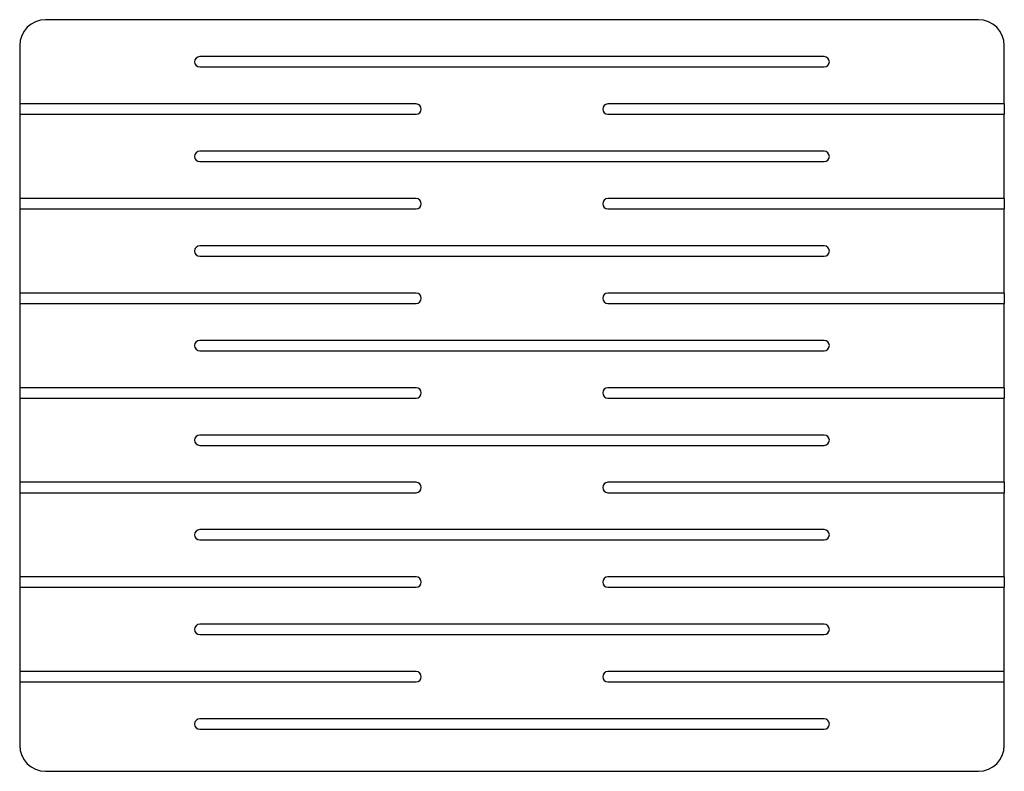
# Model space of a CAD drawing. Header units: millimetres. Extents: x 3924.214 to 3924.974, y 2160.227 to 2160.807.
import ezdxf

# ---------------------------------------------------------------- set-up
doc = ezdxf.new("R2010")
doc.units = ezdxf.units.MM
doc.layers.add('SANINDUSA', color=3, linetype='Continuous')

msp = doc.modelspace()

# ---------------------------------------------------------------- linework, layer by layer
at = {"layer": 'SANINDUSA'}
for p, q in [((3924.95406, 2160.80664), (3924.23406, 2160.80664)), ((3924.21406, 2160.78664), (3924.21406, 2160.74164)), ((3924.97406, 2160.74164), (3924.97406, 2160.78664)), ((3924.83506, 2160.77814), (3924.35306, 2160.77814)), ((3924.35306, 2160.77014), (3924.83506, 2160.77014)), ((3924.52006, 2160.74164), (3924.21406, 2160.74164)), ((3924.21406, 2160.74164), (3924.21406, 2160.73364)), ((3924.97406, 2160.74164), (3924.66806, 2160.74164)), ((3924.97406, 2160.74164), (3924.97406, 2160.73364)), ((3924.21406, 2160.73364), (3924.21406, 2160.66864)), ((3924.21406, 2160.73364), (3924.52006, 2160.73364)), ((3924.66806, 2160.73364), (3924.97406, 2160.73364)), ((3924.97406, 2160.66864), (3924.97406, 2160.73364)), ((3924.83506, 2160.70514), (3924.35306, 2160.70514)), ((3924.35306, 2160.69714), (3924.83506, 2160.69714)), ((3924.52006, 2160.66864), (3924.21406, 2160.66864)), ((3924.21406, 2160.66864), (3924.21406, 2160.66064)), ((3924.97406, 2160.66864), (3924.66806, 2160.66864)), ((3924.97406, 2160.66864), (3924.97406, 2160.66064)), ((3924.21406, 2160.66064), (3924.21406, 2160.59564)), ((3924.21406, 2160.66064), (3924.52006, 2160.66064)), ((3924.66806, 2160.66064), (3924.97406, 2160.66064)), ((3924.97406, 2160.59564), (3924.97406, 2160.66064)), ((3924.83506, 2160.63214), (3924.35306, 2160.63214)), ((3924.35306, 2160.62414), (3924.83506, 2160.62414)), ((3924.52006, 2160.59564), (3924.21406, 2160.59564)), ((3924.21406, 2160.59564), (3924.21406, 2160.58764)), ((3924.97406, 2160.59564), (3924.66806, 2160.59564)), ((3924.97406, 2160.59564), (3924.97406, 2160.58764)), ((3924.21406, 2160.58764), (3924.21406, 2160.52264)), ((3924.21406, 2160.58764), (3924.52006, 2160.58764)), ((3924.66806, 2160.58764), (3924.97406, 2160.58764)), ((3924.97406, 2160.52264), (3924.97406, 2160.58764)), ((3924.83506, 2160.55914), (3924.35306, 2160.55914)), ((3924.35306, 2160.55114), (3924.83506, 2160.55114)), ((3924.52006, 2160.52264), (3924.21406, 2160.52264)), ((3924.21406, 2160.52264), (3924.21406, 2160.51464)), ((3924.97406, 2160.52264), (3924.66806, 2160.52264)), ((3924.97406, 2160.52264), (3924.97406, 2160.51464)), ((3924.21406, 2160.51464), (3924.21406, 2160.44964)), ((3924.21406, 2160.51464), (3924.52006, 2160.51464)), ((3924.66806, 2160.51464), (3924.97406, 2160.51464)), ((3924.97406, 2160.44964), (3924.97406, 2160.51464)), ((3924.83506, 2160.48614), (3924.35306, 2160.48614)), ((3924.35306, 2160.47814), (3924.83506, 2160.47814)), ((3924.52006, 2160.44964), (3924.21406, 2160.44964)), ((3924.21406, 2160.44964), (3924.21406, 2160.44164)), ((3924.97406, 2160.44964), (3924.66806, 2160.44964)), ((3924.97406, 2160.44964), (3924.97406, 2160.44164)), ((3924.21406, 2160.44164), (3924.21406, 2160.37664)), ((3924.21406, 2160.44164), (3924.52006, 2160.44164)), ((3924.66806, 2160.44164), (3924.97406, 2160.44164)), ((3924.97406, 2160.37664), (3924.97406, 2160.44164)), ((3924.83506, 2160.41314), (3924.35306, 2160.41314)), ((3924.35306, 2160.40514), (3924.83506, 2160.40514)), ((3924.52006, 2160.37664), (3924.21406, 2160.37664)), ((3924.21406, 2160.37664), (3924.21406, 2160.36864)), ((3924.97406, 2160.37664), (3924.66806, 2160.37664)), ((3924.97406, 2160.37664), (3924.97406, 2160.36864)), ((3924.21406, 2160.36864), (3924.21406, 2160.30364)), ((3924.21406, 2160.36864), (3924.52006, 2160.36864)), ((3924.66806, 2160.36864), (3924.97406, 2160.36864)), ((3924.97406, 2160.30364), (3924.97406, 2160.36864)), ((3924.83506, 2160.34014), (3924.35306, 2160.34014)), ((3924.35306, 2160.33214), (3924.83506, 2160.33214)), ((3924.52006, 2160.30364), (3924.21406, 2160.30364)), ((3924.21406, 2160.30364), (3924.21406, 2160.29564)), ((3924.97406, 2160.30364), (3924.66806, 2160.30364)), ((3924.97406, 2160.29564), (3924.97406, 2160.30364)), ((3924.21406, 2160.29564), (3924.21406, 2160.24664)), ((3924.21406, 2160.29564), (3924.52006, 2160.29564)), ((3924.66806, 2160.29564), (3924.97406, 2160.29564)), ((3924.97406, 2160.24664), (3924.97406, 2160.29564)), ((3924.83506, 2160.26714), (3924.35306, 2160.26714)), ((3924.35306, 2160.25914), (3924.83506, 2160.25914)), ((3924.23406, 2160.22664), (3924.95406, 2160.22664))]:
    msp.add_line(p, q, dxfattribs=at)
for centre, radius, start, end in [((3924.23406, 2160.78664), 0.02, 90, 180), ((3924.95406, 2160.78664), 0.02, 0, 90), ((3924.35306, 2160.77414), 0.004, 90, 270), ((3924.83506, 2160.77414), 0.004, 270, 90), ((3924.52006, 2160.73764), 0.004, 270, 90), ((3924.66806, 2160.73764), 0.004, 90, 270), ((3924.35306, 2160.70114), 0.004, 90, 270), ((3924.83506, 2160.70114), 0.004, 270, 90), ((3924.52006, 2160.66464), 0.004, 270, 90), ((3924.66806, 2160.66464), 0.004, 90, 270), ((3924.35306, 2160.62814), 0.004, 90, 270), ((3924.83506, 2160.62814), 0.004, 270, 90), ((3924.52006, 2160.59164), 0.004, 270, 90), ((3924.66806, 2160.59164), 0.004, 90, 270), ((3924.35306, 2160.55514), 0.004, 90, 270), ((3924.83506, 2160.55514), 0.004, 270, 90), ((3924.52006, 2160.51864), 0.004, 270, 90), ((3924.66806, 2160.51864), 0.004, 90, 270), ((3924.35306, 2160.48214), 0.004, 90, 270), ((3924.83506, 2160.48214), 0.004, 270, 90), ((3924.52006, 2160.44564), 0.004, 270, 90), ((3924.66806, 2160.44564), 0.004, 90, 270), ((3924.35306, 2160.40914), 0.004, 90, 270), ((3924.83506, 2160.40914), 0.004, 270, 90), ((3924.52006, 2160.37264), 0.004, 270, 90), ((3924.66806, 2160.37264), 0.004, 90, 270), ((3924.35306, 2160.33614), 0.004, 90, 270), ((3924.83506, 2160.33614), 0.004, 270, 90), ((3924.52006, 2160.29964), 0.004, 270, 90), ((3924.66806, 2160.29964), 0.004, 90, 270), ((3924.35306, 2160.26314), 0.004, 90, 270), ((3924.83506, 2160.26314), 0.004, 270, 90), ((3924.23406, 2160.24664), 0.02, 180, 270), ((3924.95406, 2160.24664), 0.02, 270, 0)]:
    msp.add_arc(centre, radius, start, end, dxfattribs=at)

doc.saveas('drawing.dxf')
